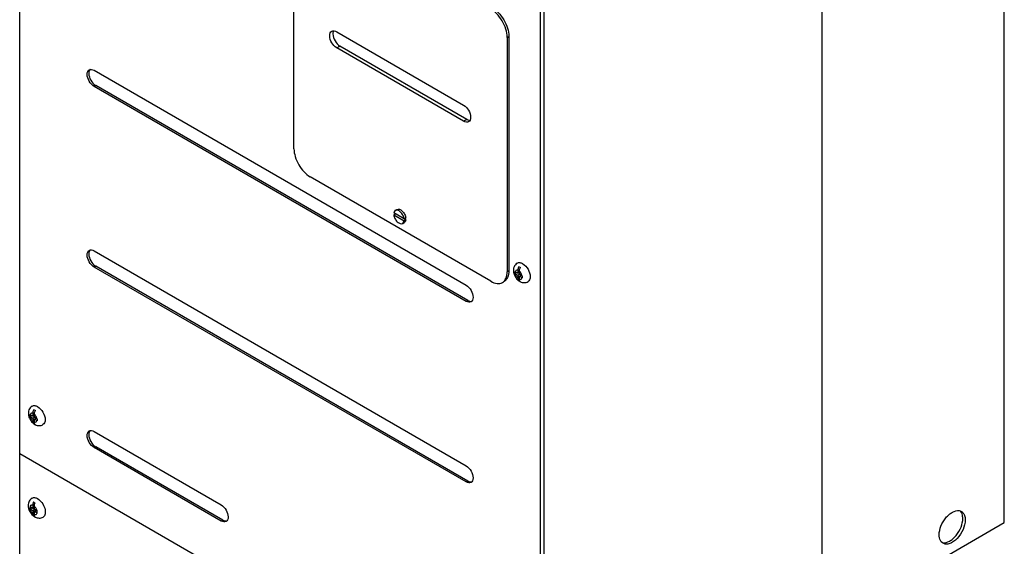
# Model space of a CAD drawing. Header units: millimetres. Extents: x 165 to 593, y 81 to 977.
# Tile 2 of 5: x 165 to 593, y 303 to 531. Entities that reach past the tile are written whole.
import ezdxf

# ---------------------------------------------------------------- set-up
doc = ezdxf.new("R2010")
doc.units = ezdxf.units.MM
doc.header["$LTSCALE"] = 68.795159
doc.layers.get('0').update_dxf_attribs({"linetype": 'CONTINUOUS'})

msp = doc.modelspace()

# ---------------------------------------------------------------- linework, layer by layer
at = {"color": 7, "linetype": 'Continuous'}
for p, q in [((592.77, 312.89), (592.77, 827.29)), ((165.05, 212.09), (165.05, 817.12)), ((513.58, 285.13), (513.58, 755.44)), ((391.32, 81.46), (391.32, 686.48)), ((392.73, 685.67), (392.73, 214.55)), ((284.19, 475.21), (284.19, 577.03)), ((302.75, 525.98), (357.91, 494.14)), ((376.82, 523.55), (377.53, 523.96)), ((376.82, 523.55), (376.82, 421.73)), ((377.53, 523.96), (377.53, 422.14)), ((302.75, 518.95), (304.17, 519.77)), ((357.91, 487.11), (302.75, 518.95)), ((359.32, 487.93), (304.17, 519.77)), ((197.4, 509.24), (358.97, 415.96)), ((197.4, 502.21), (198.1, 502.62)), ((358.97, 408.93), (197.4, 502.21)), ((359.68, 409.34), (198.1, 502.62)), ((359.32, 487.93), (357.91, 487.11)), ((369.75, 417.65), (291.26, 462.96)), ((332.78, 444.3), (327.53, 447.33)), ((327.53, 446.52), (328.24, 446.93)), ((327.53, 446.52), (332.07, 443.9)), ((328.18, 448.43), (328.88, 448.84)), ((332.07, 444.71), (332.78, 445.12)), ((331.43, 442.8), (332.13, 443.21)), ((332.78, 444.3), (332.07, 443.9)), ((197.4, 430.86), (358.97, 337.57)), ((197.4, 423.83), (198.1, 424.24)), ((358.97, 330.55), (197.4, 423.83)), ((359.68, 330.96), (198.1, 424.24)), ((377.53, 422.14), (376.82, 421.73)), ((380.19, 421.02), (380.89, 421.43)), ((381.42, 421.12), (380.3, 421.77)), ((380.3, 420.95), (381.42, 420.3)), ((381.42, 422.42), (381.42, 421.12)), ((381.42, 421.12), (382.13, 421.53)), ((381.42, 420.3), (382.13, 420.71)), ((381.42, 420.3), (381.42, 419)), ((382.13, 420.71), (382.13, 422.01)), ((383.25, 420.06), (382.13, 420.71)), ((382.13, 419.9), (382.83, 420.3)), ((382.13, 419.9), (383.25, 419.25)), ((382.13, 418.6), (382.13, 419.9)), ((383.37, 419.73), (383.37, 419.59)), ((383.37, 419.59), (383.37, 419.45)), ((381.85, 417.9), (382.2, 418.1)), ((359.68, 409.34), (358.97, 408.93)), ((169.47, 358.96), (170.17, 359.37)), ((170.7, 359.06), (169.58, 359.71)), ((170.7, 360.36), (170.7, 359.06)), ((170.7, 359.06), (171.41, 359.47)), ((171.41, 358.65), (171.41, 359.95)), ((169.58, 358.9), (170.7, 358.25)), ((170.7, 358.25), (171.41, 358.65)), ((170.7, 358.25), (170.7, 356.95)), ((171.13, 355.84), (171.48, 356.05)), ((172.53, 358.01), (171.41, 358.65)), ((171.41, 357.84), (172.12, 358.25)), ((171.41, 357.84), (172.53, 357.19)), ((171.41, 356.54), (171.41, 357.84)), ((172.65, 357.67), (172.65, 357.53)), ((172.65, 357.53), (172.65, 357.4)), ((197.4, 352.47), (252.55, 320.63)), ((391.32, 212.1), (165.05, 342.73)), ((197.4, 345.45), (198.1, 345.85)), ((252.55, 313.6), (197.4, 345.45)), ((253.26, 314.01), (198.1, 345.85)), ((359.68, 330.96), (358.97, 330.55)), ((170.7, 319.02), (169.54, 319.7)), ((169.54, 319.7), (169.54, 318.88)), ((169.54, 318.88), (170.24, 319.29)), ((169.54, 318.88), (170.7, 318.21)), ((170.7, 320.4), (170.7, 319.02)), ((170.7, 319.02), (171.41, 319.43)), ((170.7, 318.21), (171.41, 318.61)), ((170.7, 318.21), (170.7, 316.82)), ((171.41, 318.61), (171.41, 320)), ((172.58, 317.94), (171.41, 318.61)), ((171.41, 317.8), (172.12, 318.21)), ((171.41, 317.8), (172.58, 317.12)), ((171.41, 316.41), (171.41, 317.8)), ((172.58, 317.12), (172.58, 317.94)), ((171.05, 315.79), (171.45, 316.02)), ((253.26, 314.01), (252.55, 313.6)), ((539.74, 282.27), (592.77, 312.89))]:
    msp.add_line(p, q, dxfattribs=at)
for centre, radius, start, end in [((196.8, 508.48), 1.62, 136.1981, 144.0861), ((196.8, 430.1), 1.62, 136.1981, 144.0861), ((385.55, 422.1), 4.17, 152.5186, 160.9157), ((415.21, 421.43), 35.02, 179.3321, 180.6679), ((383.09, 421.47), 2.84, 190.4903, 193.9687), ((409.27, 419.72), 25.9, 179.3839, 179.9775), ((409.25, 419.46), 25.88, 180.0186, 180.6181), ((384.36, 421.45), 4.35, 239.9983, 241.2166), ((384.36, 421.45), 4.35, 241.2177, 242.3029), ((384.47, 421.66), 4.59, 242.3067, 243.5925), ((384.5, 421.73), 4.66, 243.581, 245.3335), ((383.09, 418.18), 0.867, 225.8615, 232.2726), ((204.49, 359.37), 35.02, 179.3321, 180.6679), ((174.83, 360.04), 4.17, 152.5186, 160.9157), ((172.37, 359.41), 2.84, 190.4903, 193.9687), ((173.64, 359.39), 4.35, 239.9983, 241.2166), ((173.64, 359.39), 4.35, 241.2177, 242.3029), ((173.75, 359.61), 4.59, 242.3067, 243.5925), ((173.78, 359.67), 4.66, 243.581, 245.3335), ((172.37, 356.12), 0.867, 225.8615, 232.2726), ((198.55, 357.66), 25.9, 179.3839, 179.9775), ((198.53, 357.41), 25.88, 180.0186, 180.6181), ((196.8, 351.71), 1.62, 136.1981, 144.0861), ((174.87, 320.06), 4.21, 155.1336, 156.205), ((173.96, 326.08), 5.15, 240.0349, 244.6883), ((571.55, 315.86), 2.96, 39.5895, 42.8784), ((174.04, 319.69), 4.93, 231.9547, 239.4764), ((173.85, 319.38), 4.56, 239.5363, 242.5453)]:
    msp.add_arc(centre, radius, start, end, dxfattribs=at)
for points, knots in [([(376.82, 523.55), (376.82, 524.75), (376.36, 527.28), (374.76, 530.8), (372.43, 533.87), (370.44, 535.45), (369.4, 535.99)], [0, 0, 0, 0, 0.238795, 0.503252, 0.765929, 1, 1, 1, 1]), ([(370.11, 536.4), (371.15, 535.86), (373.14, 534.28), (375.47, 531.21), (377.07, 527.68), (377.53, 525.16), (377.53, 523.96)], [0, 0, 0, 0, 0.234071, 0.496748, 0.761205, 1, 1, 1, 1]), ([(299.71, 524.22), (299.71, 524.63), (299.81, 525.4), (300.31, 526.03), (300.6, 526.19)], [0, 0, 0, 0, 0.550834, 1, 1, 1, 1]), ([(300.6, 526.19), (300.89, 526.36), (301.69, 526.48), (302.4, 526.19), (302.75, 525.98)], [0, 0, 0, 0, 0.449168, 1, 1, 1, 1]), ([(302.75, 518.95), (301.85, 519.48), (300.43, 521.12), (299.71, 523.18), (299.71, 524.22)], [0, 0, 0, 0, 0.499999, 1, 1, 1, 1]), ([(301.28, 526.05), (301.25, 525.98), (301.16, 525.65), (301.13, 525.3), (301.13, 525.04)], [0, 0, 0, 0, 0.234119, 1, 1, 1, 1]), ([(301.13, 525.04), (301.13, 524), (301.84, 521.94), (303.27, 520.29), (304.17, 519.77)], [0, 0, 0, 0, 0.500001, 1, 1, 1, 1]), ([(194.35, 507.48), (194.35, 507.9), (194.45, 508.66), (194.95, 509.29), (195.24, 509.45)], [0, 0, 0, 0, 0.550834, 1, 1, 1, 1]), ([(195.48, 509.43), (195.41, 509.34), (195.14, 508.87), (195.06, 508.31), (195.06, 507.89)], [0, 0, 0, 0, 0.224148, 1, 1, 1, 1]), ([(195.24, 509.45), (195.53, 509.62), (196.33, 509.74), (197.04, 509.45), (197.4, 509.24)], [0, 0, 0, 0, 0.449168, 1, 1, 1, 1]), ([(197.4, 502.21), (196.49, 502.74), (195.07, 504.38), (194.35, 506.44), (194.35, 507.48)], [0, 0, 0, 0, 0.499999, 1, 1, 1, 1]), ([(195.06, 507.89), (195.06, 506.85), (195.77, 504.79), (197.2, 503.14), (198.1, 502.62)], [0, 0, 0, 0, 0.500001, 1, 1, 1, 1]), ([(357.91, 494.14), (358.81, 493.62), (360.24, 491.97), (360.95, 489.91), (360.95, 488.87)], [0, 0, 0, 0, 0.499999, 1, 1, 1, 1]), ([(359.32, 487.93), (359.43, 487.87), (359.83, 487.66), (360.28, 487.53), (360.61, 487.52)], [0, 0, 0, 0, 0.273692, 1, 1, 1, 1]), ([(360.95, 488.87), (360.95, 488.46), (360.85, 487.69), (360.35, 487.07), (360.06, 486.9)], [0, 0, 0, 0, 0.550834, 1, 1, 1, 1]), ([(360.06, 486.9), (359.77, 486.73), (358.98, 486.61), (358.27, 486.91), (357.91, 487.11)], [0, 0, 0, 0, 0.449168, 1, 1, 1, 1]), ([(284.19, 475.21), (284.19, 474.05), (284.63, 471.61), (286.14, 468.17), (288.36, 465.14), (290.26, 463.54), (291.26, 462.96)], [0, 0, 0, 0, 0.237241, 0.500001, 0.76276, 1, 1, 1, 1]), ([(328.18, 448.43), (328.09, 448.38), (327.74, 448.11), (327.58, 447.66), (327.53, 447.33)], [0, 0, 0, 0, 0.229068, 1, 1, 1, 1]), ([(327.53, 446.52), (327.6, 445.96), (327.99, 444.85), (328.82, 443.69), (329.67, 443.01), (330.43, 442.63), (331.11, 442.62), (331.43, 442.8)], [0, 0, 0, 0, 0.281826, 0.571935, 0.70316, 0.818268, 1, 1, 1, 1]), ([(332.07, 444.71), (332, 445.27), (331.62, 446.38), (330.78, 447.54), (329.93, 448.22), (329.17, 448.6), (328.49, 448.61), (328.18, 448.43)], [0, 0, 0, 0, 0.281826, 0.571935, 0.70316, 0.818268, 1, 1, 1, 1]), ([(328.88, 448.84), (329.2, 449.02), (329.88, 449.01), (330.64, 448.63), (331.49, 447.95), (332.33, 446.79), (332.71, 445.68), (332.78, 445.12)], [0, 0, 0, 0, 0.181732, 0.29684, 0.428065, 0.718175, 1, 1, 1, 1]), ([(331.43, 442.8), (331.51, 442.85), (331.86, 443.12), (332.02, 443.57), (332.07, 443.9)], [0, 0, 0, 0, 0.229068, 1, 1, 1, 1]), ([(332.78, 444.3), (332.76, 444.18), (332.67, 443.76), (332.4, 443.36), (332.13, 443.21)], [0, 0, 0, 0, 0.283339, 1, 1, 1, 1]), ([(194.35, 429.1), (194.35, 429.51), (194.45, 430.27), (194.95, 430.9), (195.24, 431.07)], [0, 0, 0, 0, 0.550834, 1, 1, 1, 1]), ([(197.4, 423.83), (196.49, 424.35), (195.07, 426), (194.35, 428.06), (194.35, 429.1)], [0, 0, 0, 0, 0.499999, 1, 1, 1, 1]), ([(195.48, 431.05), (195.41, 430.95), (195.14, 430.48), (195.06, 429.93), (195.06, 429.51)], [0, 0, 0, 0, 0.224148, 1, 1, 1, 1]), ([(195.06, 429.51), (195.06, 428.47), (195.77, 426.41), (197.2, 424.76), (198.1, 424.24)], [0, 0, 0, 0, 0.500001, 1, 1, 1, 1]), ([(195.24, 431.07), (195.53, 431.24), (196.33, 431.36), (197.04, 431.06), (197.4, 430.86)], [0, 0, 0, 0, 0.449168, 1, 1, 1, 1]), ([(381.22, 425.56), (380.58, 425.19), (379.55, 423.95), (379.47, 422.4), (379.58, 421.67)], [0, 0, 0, 0, 0.498042, 1, 1, 1, 1]), ([(381.22, 425.56), (381.53, 425.74), (382.39, 425.87), (383.16, 425.55), (383.54, 425.33)], [0, 0, 0, 0, 0.449216, 1, 1, 1, 1]), ([(381.61, 423.46), (381.58, 423.37), (381.48, 423.03), (381.42, 422.68), (381.42, 422.42)], [0, 0, 0, 0, 0.265467, 1, 1, 1, 1]), ([(381.85, 424.02), (381.9, 423.98), (382.13, 423.83), (382.37, 423.7), (382.56, 423.61)], [0, 0, 0, 0, 0.239504, 1, 1, 1, 1]), ([(382.13, 422.01), (382.13, 422.14), (382.17, 422.7), (382.36, 423.23), (382.56, 423.61)], [0, 0, 0, 0, 0.229716, 1, 1, 1, 1]), ([(383.54, 425.33), (384.52, 424.76), (386.06, 422.98), (386.83, 420.76), (386.83, 419.63)], [0, 0, 0, 0, 0.499962, 1, 1, 1, 1]), ([(374.75, 417.15), (375.43, 417.54), (376.59, 419), (376.82, 420.78), (376.82, 421.73)], [0, 0, 0, 0, 0.44921, 1, 1, 1, 1]), ([(377.53, 422.14), (377.53, 421.19), (377.3, 419.41), (376.13, 417.95), (375.46, 417.56)], [0, 0, 0, 0, 0.55079, 1, 1, 1, 1]), ([(380.7, 422.37), (380.65, 422.34), (380.45, 422.19), (380.34, 421.95), (380.3, 421.77)], [0, 0, 0, 0, 0.233159, 1, 1, 1, 1]), ([(380.33, 420.79), (380.46, 420.27), (380.8, 419.62), (381.29, 419.11), (381.42, 419)], [0, 0, 0, 0, 0.756938, 1, 1, 1, 1]), ([(381.42, 422.42), (381.36, 422.44), (381.12, 422.49), (380.85, 422.46), (380.7, 422.37)], [0, 0, 0, 0, 0.277358, 1, 1, 1, 1]), ([(383.25, 420.06), (383.22, 420.24), (383.01, 420.97), (382.56, 421.64), (382.13, 422.01)], [0, 0, 0, 0, 0.24522, 1, 1, 1, 1]), ([(382.13, 418.6), (382.36, 418.53), (382.92, 418.52), (383.2, 419.01), (383.25, 419.25)], [0, 0, 0, 0, 0.500002, 1, 1, 1, 1]), ([(386.83, 419.63), (386.83, 419.19), (386.72, 418.36), (386.18, 417.68), (385.87, 417.5)], [0, 0, 0, 0, 0.550852, 1, 1, 1, 1]), ([(358.97, 415.96), (359.87, 415.44), (361.3, 413.79), (362.01, 411.73), (362.01, 410.69)], [0, 0, 0, 0, 0.499999, 1, 1, 1, 1]), ([(369.75, 417.65), (370.58, 417.17), (372.23, 416.49), (374.08, 416.77), (374.75, 417.15)], [0, 0, 0, 0, 0.550788, 1, 1, 1, 1]), ([(381.42, 419), (381.42, 418.95), (381.43, 418.77), (381.46, 418.58), (381.5, 418.44)], [0, 0, 0, 0, 0.265151, 1, 1, 1, 1]), ([(382.48, 417.55), (382.45, 417.59), (382.3, 417.76), (382.21, 417.98), (382.17, 418.15)], [0, 0, 0, 0, 0.232707, 1, 1, 1, 1]), ([(382.54, 417.48), (383.05, 417.22), (384.2, 416.91), (385.37, 417.22), (385.87, 417.5)], [0, 0, 0, 0, 0.499182, 1, 1, 1, 1]), ([(362.01, 410.69), (362.01, 410.28), (361.91, 409.51), (361.41, 408.89), (361.12, 408.72)], [0, 0, 0, 0, 0.550834, 1, 1, 1, 1]), ([(361.12, 408.72), (360.83, 408.55), (360.04, 408.43), (359.33, 408.73), (358.97, 408.93)], [0, 0, 0, 0, 0.449168, 1, 1, 1, 1]), ([(359.68, 409.34), (359.83, 409.25), (360.38, 408.98), (361.04, 408.87), (361.47, 408.98)], [0, 0, 0, 0, 0.286031, 1, 1, 1, 1]), ([(170.5, 363.5), (170.81, 363.68), (171.67, 363.81), (172.44, 363.49), (172.82, 363.27)], [0, 0, 0, 0, 0.449216, 1, 1, 1, 1]), ([(170.5, 363.5), (169.86, 363.13), (168.84, 361.9), (168.75, 360.35), (168.86, 359.61)], [0, 0, 0, 0, 0.498042, 1, 1, 1, 1]), ([(169.98, 360.31), (169.93, 360.28), (169.73, 360.14), (169.62, 359.9), (169.58, 359.71)], [0, 0, 0, 0, 0.233159, 1, 1, 1, 1]), ([(170.7, 360.36), (170.64, 360.38), (170.4, 360.44), (170.13, 360.4), (169.98, 360.31)], [0, 0, 0, 0, 0.277358, 1, 1, 1, 1]), ([(170.89, 361.4), (170.86, 361.31), (170.76, 360.98), (170.7, 360.62), (170.7, 360.36)], [0, 0, 0, 0, 0.265467, 1, 1, 1, 1]), ([(171.13, 361.96), (171.18, 361.93), (171.41, 361.77), (171.65, 361.64), (171.84, 361.56)], [0, 0, 0, 0, 0.239504, 1, 1, 1, 1]), ([(171.41, 359.95), (171.41, 360.08), (171.45, 360.64), (171.64, 361.18), (171.84, 361.56)], [0, 0, 0, 0, 0.229716, 1, 1, 1, 1]), ([(172.53, 358), (172.5, 358.19), (172.29, 358.92), (171.84, 359.58), (171.41, 359.95)], [0, 0, 0, 0, 0.24522, 1, 1, 1, 1]), ([(172.82, 363.27), (173.8, 362.71), (175.34, 360.93), (176.11, 358.7), (176.11, 357.57)], [0, 0, 0, 0, 0.499962, 1, 1, 1, 1]), ([(169.61, 358.73), (169.74, 358.21), (170.08, 357.56), (170.57, 357.06), (170.7, 356.95)], [0, 0, 0, 0, 0.756938, 1, 1, 1, 1]), ([(170.7, 356.95), (170.7, 356.9), (170.71, 356.71), (170.74, 356.52), (170.78, 356.39)], [0, 0, 0, 0, 0.265151, 1, 1, 1, 1]), ([(171.41, 356.54), (171.64, 356.47), (172.2, 356.47), (172.48, 356.95), (172.53, 357.19)], [0, 0, 0, 0, 0.500002, 1, 1, 1, 1]), ([(171.77, 355.5), (171.73, 355.53), (171.58, 355.7), (171.49, 355.92), (171.46, 356.09)], [0, 0, 0, 0, 0.232707, 1, 1, 1, 1]), ([(171.82, 355.42), (172.33, 355.16), (173.48, 354.86), (174.65, 355.16), (175.15, 355.45)], [0, 0, 0, 0, 0.499182, 1, 1, 1, 1]), ([(176.11, 357.57), (176.11, 357.13), (176, 356.31), (175.46, 355.63), (175.15, 355.45)], [0, 0, 0, 0, 0.550852, 1, 1, 1, 1]), ([(194.35, 350.72), (194.35, 351.13), (194.45, 351.89), (194.95, 352.52), (195.24, 352.69)], [0, 0, 0, 0, 0.550834, 1, 1, 1, 1]), ([(195.48, 352.67), (195.41, 352.57), (195.14, 352.1), (195.06, 351.54), (195.06, 351.12)], [0, 0, 0, 0, 0.224148, 1, 1, 1, 1]), ([(195.06, 351.12), (195.06, 350.08), (195.77, 348.02), (197.2, 346.38), (198.1, 345.85)], [0, 0, 0, 0, 0.500001, 1, 1, 1, 1]), ([(195.24, 352.69), (195.53, 352.85), (196.33, 352.97), (197.04, 352.68), (197.4, 352.47)], [0, 0, 0, 0, 0.449168, 1, 1, 1, 1]), ([(197.4, 345.45), (196.49, 345.97), (195.07, 347.61), (194.35, 349.67), (194.35, 350.72)], [0, 0, 0, 0, 0.499999, 1, 1, 1, 1]), ([(358.97, 337.57), (359.87, 337.05), (361.3, 335.41), (362.01, 333.35), (362.01, 332.3)], [0, 0, 0, 0, 0.499999, 1, 1, 1, 1]), ([(361.12, 330.33), (360.83, 330.17), (360.04, 330.05), (359.33, 330.34), (358.97, 330.55)], [0, 0, 0, 0, 0.449168, 1, 1, 1, 1]), ([(359.68, 330.96), (359.83, 330.87), (360.38, 330.59), (361.04, 330.48), (361.47, 330.59)], [0, 0, 0, 0, 0.286031, 1, 1, 1, 1]), ([(362.01, 332.3), (362.01, 331.89), (361.91, 331.13), (361.41, 330.5), (361.12, 330.33)], [0, 0, 0, 0, 0.550834, 1, 1, 1, 1]), ([(170.45, 323.54), (169.91, 323.23), (168.99, 322.26), (168.73, 320.98), (168.73, 320.35)], [0, 0, 0, 0, 0.500037, 1, 1, 1, 1]), ([(170.45, 323.54), (170.77, 323.73), (171.65, 323.86), (172.43, 323.54), (172.82, 323.31)], [0, 0, 0, 0, 0.44918, 1, 1, 1, 1]), ([(171.01, 321.76), (170.96, 321.65), (170.8, 321.21), (170.7, 320.75), (170.7, 320.4)], [0, 0, 0, 0, 0.267299, 1, 1, 1, 1]), ([(171.41, 320), (171.41, 320.11), (171.44, 320.6), (171.59, 321.08), (171.75, 321.43)], [0, 0, 0, 0, 0.230641, 1, 1, 1, 1]), ([(172.82, 323.31), (173.56, 322.88), (174.85, 321.6), (175.86, 319.62), (176.21, 317.94), (176.18, 316.82), (175.87, 315.89), (175.43, 315.45), (175.2, 315.32)], [0, 0, 0, 0, 0.269911, 0.561365, 0.695501, 0.813163, 0.912858, 1, 1, 1, 1]), ([(168.73, 320.35), (168.73, 319.92), (168.97, 318.2), (169.99, 316.61), (171.01, 315.81)], [0, 0, 0, 0, 0.247859, 1, 1, 1, 1]), ([(170.7, 320.4), (170.54, 320.45), (170.22, 320.5), (169.6, 320.22), (169.46, 319.66), (169.46, 319.33)], [0, 0, 0, 0, 0.255367, 0.480606, 1, 1, 1, 1]), ([(169.46, 319.33), (169.46, 318.86), (169.75, 317.92), (170.33, 317.14), (170.7, 316.82)], [0, 0, 0, 0, 0.487458, 1, 1, 1, 1]), ([(170.7, 316.82), (170.7, 316.76), (170.71, 316.51), (170.76, 316.27), (170.84, 316.1)], [0, 0, 0, 0, 0.271249, 1, 1, 1, 1]), ([(171.82, 319.58), (171.73, 319.69), (171.59, 319.84), (171.45, 319.97), (171.41, 320)], [0, 0, 0, 0, 0.758218, 1, 1, 1, 1]), ([(171.41, 316.41), (171.55, 316.37), (171.84, 316.32), (172.25, 316.46), (172.53, 316.8), (172.66, 317.27), (172.64, 317.83), (172.44, 318.65), (172.11, 319.23), (171.82, 319.58)], [0, 0, 0, 0, 0.10575, 0.198965, 0.294409, 0.405387, 0.536404, 0.684552, 1, 1, 1, 1]), ([(252.55, 320.63), (253.45, 320.11), (254.88, 318.46), (255.59, 316.4), (255.59, 315.36)], [0, 0, 0, 0, 0.499999, 1, 1, 1, 1]), ([(564.49, 307.58), (564.49, 308.86), (565.13, 311.53), (566.84, 314.46), (568.7, 316.4), (570.51, 317.72), (572.14, 318.25), (573.11, 318.12)], [0, 0, 0, 0, 0.259506, 0.543347, 0.678808, 0.80205, 1, 1, 1, 1]), ([(574.74, 314.73), (574.74, 315.03), (574.68, 316.08), (574.32, 317.16), (573.84, 317.75)], [0, 0, 0, 0, 0.282554, 1, 1, 1, 1]), ([(574.15, 317.78), (574.57, 317.54), (575.32, 316.74), (575.64, 315.71), (575.72, 315.16)], [0, 0, 0, 0, 0.463506, 1, 1, 1, 1]), ([(171.75, 315.38), (171.69, 315.41), (171.45, 315.54), (171.21, 315.68), (171.05, 315.79)], [0, 0, 0, 0, 0.259173, 1, 1, 1, 1]), ([(171.6, 315.58), (171.57, 315.64), (171.45, 315.9), (171.41, 316.19), (171.41, 316.41)], [0, 0, 0, 0, 0.226626, 1, 1, 1, 1]), ([(171.75, 315.33), (172.28, 315.06), (173.46, 314.72), (174.68, 315.02), (175.2, 315.32)], [0, 0, 0, 0, 0.499377, 1, 1, 1, 1]), ([(254.7, 313.39), (254.41, 313.22), (253.62, 313.1), (252.91, 313.4), (252.55, 313.6)], [0, 0, 0, 0, 0.449168, 1, 1, 1, 1]), ([(253.26, 314.01), (253.41, 313.92), (253.96, 313.65), (254.62, 313.54), (255.05, 313.65)], [0, 0, 0, 0, 0.286031, 1, 1, 1, 1]), ([(255.59, 315.36), (255.59, 314.95), (255.49, 314.19), (254.99, 313.56), (254.7, 313.39)], [0, 0, 0, 0, 0.550834, 1, 1, 1, 1]), ([(566.13, 304.19), (567.09, 304.06), (568.73, 304.59), (570.54, 305.91), (572.4, 307.86), (574.1, 310.78), (574.74, 313.45), (574.74, 314.73)], [0, 0, 0, 0, 0.197985, 0.321229, 0.456685, 0.740515, 1, 1, 1, 1]), ([(575.8, 314.12), (575.8, 312.69), (575.02, 309.72), (572.98, 306.58), (570.82, 304.66), (569.17, 303.76), (567.55, 303.43), (566.55, 303.69), (566.15, 303.92)], [0, 0, 0, 0, 0.269896, 0.561325, 0.695465, 0.813143, 0.912854, 1, 1, 1, 1]), ([(565.4, 304.56), (565.25, 304.74), (564.66, 305.64), (564.49, 306.76), (564.49, 307.58)], [0, 0, 0, 0, 0.222835, 1, 1, 1, 1])]:
    msp.add_open_spline(points, degree=3, knots=knots, dxfattribs=at)
for points in [[(301.41, 526.36), (301.36, 526.26), (301.32, 526.16), (301.28, 526.05)], [(379.58, 421.67), (379.62, 421.38), (379.7, 421.08), (379.79, 420.8)], [(379.79, 420.8), (380.03, 420.06), (380.43, 419.36), (380.93, 418.77)], [(380.3, 421.77), (380.26, 421.79), (380.22, 421.81), (380.19, 421.84)], [(380.19, 421.02), (380.22, 421), (380.26, 420.97), (380.3, 420.95)], [(383.37, 420), (383.33, 420.02), (383.29, 420.04), (383.25, 420.06)], [(383.25, 419.25), (383.29, 419.22), (383.33, 419.2), (383.37, 419.18)], [(380.93, 418.77), (381.14, 418.51), (381.38, 418.28), (381.63, 418.07)], [(381.5, 418.44), (381.53, 418.34), (381.57, 418.25), (381.62, 418.16)], [(381.62, 418.16), (381.68, 418.06), (381.76, 417.97), (381.85, 417.9)], [(381.63, 418.07), (381.84, 417.9), (382.06, 417.74), (382.29, 417.61)], [(381.85, 417.9), (381.96, 417.82), (382.07, 417.75), (382.18, 417.68)], [(382.17, 418.15), (382.14, 418.3), (382.13, 418.45), (382.13, 418.6)], [(168.86, 359.61), (168.91, 359.32), (168.98, 359.03), (169.07, 358.74)], [(169.58, 359.71), (169.54, 359.73), (169.5, 359.75), (169.47, 359.78)], [(169.07, 358.74), (169.31, 358), (169.71, 357.3), (170.21, 356.71)], [(169.47, 358.96), (169.5, 358.94), (169.54, 358.92), (169.58, 358.9)], [(170.21, 356.71), (170.42, 356.46), (170.66, 356.22), (170.91, 356.01)], [(170.78, 356.39), (170.81, 356.29), (170.85, 356.19), (170.9, 356.1)], [(170.9, 356.1), (170.96, 356), (171.04, 355.91), (171.13, 355.84)], [(170.91, 356.01), (171.12, 355.84), (171.34, 355.69), (171.57, 355.55)], [(171.13, 355.84), (171.24, 355.76), (171.35, 355.69), (171.46, 355.63)], [(171.46, 356.09), (171.42, 356.24), (171.41, 356.39), (171.41, 356.54)], [(172.53, 357.19), (172.57, 357.17), (172.61, 357.14), (172.65, 357.13)], [(172.65, 357.94), (172.61, 357.96), (172.57, 357.98), (172.54, 358.01)], [(171.38, 321.62), (171.27, 321.69), (171.16, 321.76), (171.05, 321.83)], [(573.11, 318.12), (573.47, 318.08), (573.83, 317.96), (574.15, 317.78)], [(170.84, 316.1), (170.89, 315.99), (170.96, 315.88), (171.05, 315.79)], [(171.75, 315.38), (171.7, 315.44), (171.64, 315.51), (171.6, 315.58)], [(575.72, 315.16), (575.78, 314.81), (575.8, 314.46), (575.8, 314.12)], [(566.15, 303.92), (565.86, 304.09), (565.61, 304.31), (565.4, 304.56)], [(565.49, 304.35), (565.69, 304.27), (565.91, 304.22), (566.13, 304.19)]]:
    msp.add_open_spline(points, degree=3, dxfattribs=at)

doc.saveas('drawing.dxf')
